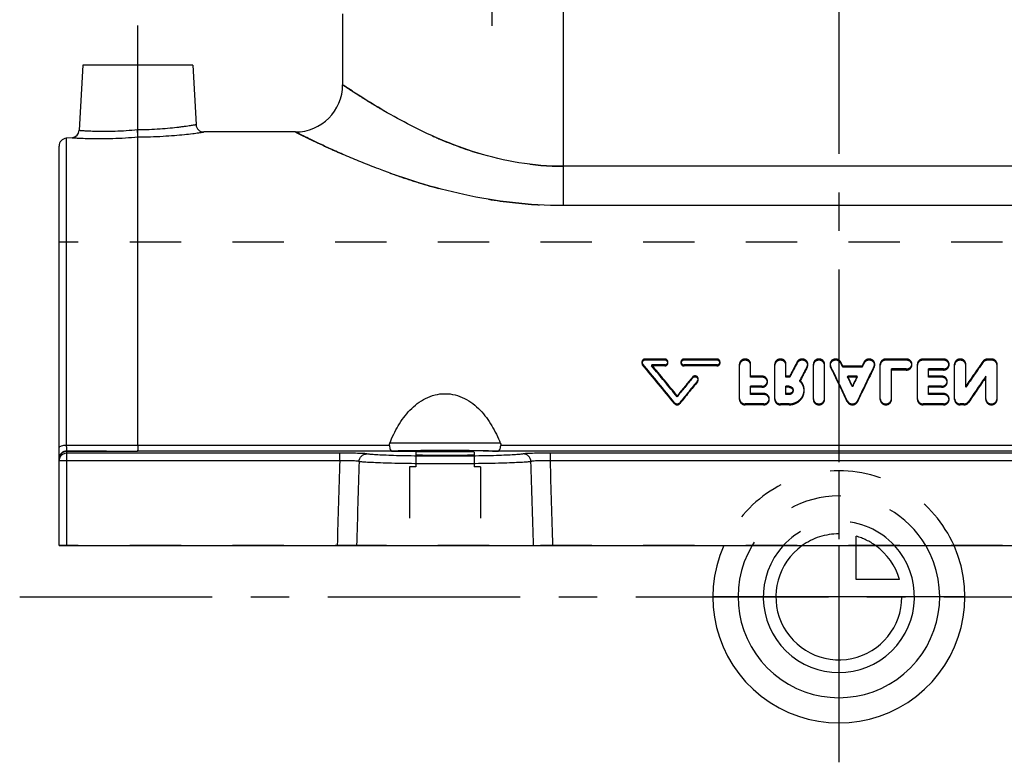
# Model space of a CAD drawing. Header units: millimetres. Extents: x 396 to 604, y 390 to 610.
# Tile 1 of 6: x 396 to 521, y 390 to 485. Entities that reach past the tile are written whole.
import ezdxf

# ---------------------------------------------------------------- set-up
doc = ezdxf.new("R2010")
doc.units = ezdxf.units.MM
doc.header["$LTSCALE"] = 65.185185
doc.linetypes.add('CENTER', pattern=[0.6, 0.375, -0.075, 0.075, -0.075])
doc.linetypes.add('HIDDEN', pattern=[0.2, 0.1, -0.1])
for name, color, linetype in [('FASEN', 7, 'CONTINUOUS'), ('KOERPER', 7, 'CONTINUOUS'), ('KONST.EL_MIT_GEO', 7, 'CONTINUOUS'), ('KURVEN', 7, 'CONTINUOUS'), ('L1', 7, 'CONTINUOUS')]:
    doc.layers.add(name, color=color, linetype=linetype)

msp = doc.modelspace()

# ---------------------------------------------------------------- linework, layer by layer
at = {"layer": 'FASEN', "color": 7, "linetype": 'Continuous'}
msp.add_line((402.65, 469.77), (401.91, 469.7), dxfattribs=at)
at = {"layer": 'KOERPER', "color": 2, "linetype": 'CENTER'}
for p, q in [((456, 483.96), (456, 592.5)), ((411, 464.84), (411, 484))]:
    msp.add_line(p, q, dxfattribs=at)
at = {"layer": 'KOERPER', "color": 7, "linetype": 'Continuous'}
for p, q in [((437, 485.5), (437, 476.5)), ((431, 470.5), (419.39, 470.5))]:
    msp.add_line(p, q, dxfattribs=at)
at = {"layer": 'KOERPER', "color": 8, "linetype": 'HIDDEN'}
for p, q in [((401, 418), (401, 456.5)), ((599, 456.5), (401, 456.5)), ((446.3, 428), (445.5, 428)), ((445.5, 428), (445.5, 418)), ((454.5, 428), (453.7, 428)), ((454.5, 428), (454.5, 418)), ((599, 418), (401, 418))]:
    msp.add_line(p, q, dxfattribs=at)
at = {"layer": 'KONST.EL_MIT_GEO', "color": 7, "linetype": 'Continuous'}
for p, q in [((465, 486.5), (465, 461.16)), ((404, 479), (403.57, 470.71)), ((418, 479), (404, 479)), ((418, 479), (418.4, 471.45)), ((401.91, 469.7), (401.91, 430.72)), ((411, 430.72), (411, 469.87)), ((401, 418), (401, 468.71)), ((531, 466.15), (465, 466.15)), ((531, 461.16), (465, 461.16)), ((411, 430.72), (401.91, 430.72)), ((402, 418), (402, 430.02)), ((442.93, 430.72), (411, 430.72)), ((457.02, 431), (442.98, 431)), ((542.93, 430.72), (457.07, 430.72)), ((436.63, 429.74), (402, 429.74)), ((436.63, 428.78), (402, 428.78)), ((443.25, 430), (410.96, 430)), ((436.63, 428.78), (436.63, 429.74)), ((446.3, 429.86), (446.3, 429.53)), ((453.7, 429.86), (453.7, 429.53)), ((543.25, 430), (456.75, 430)), ((536.63, 429.74), (463.37, 429.74)), ((463.37, 428.78), (463.37, 429.74)), ((536.63, 428.78), (463.37, 428.78)), ((401, 418), (599, 418))]:
    msp.add_line(p, q, dxfattribs=at)
at = {"layer": 'KONST.EL_MIT_GEO', "color": 8, "linetype": 'HIDDEN'}
for p, q in [((475, 441.31), (475, 441.17)), ((477.89, 441.68), (475.41, 441.68)), ((475.41, 441.54), (475.41, 441.68)), ((477.89, 441.54), (475.41, 441.54)), ((477.89, 441.54), (477.89, 441.68)), ((478.3, 441.17), (478.3, 441.31)), ((479.95, 441.31), (479.95, 441.17)), ((484.49, 441.68), (480.36, 441.68)), ((480.37, 441.54), (480.36, 441.68)), ((484.49, 441.54), (480.37, 441.54)), ((484.49, 441.54), (484.49, 441.68)), ((484.91, 441.17), (484.91, 441.31)), ((494.71, 441.18), (494.71, 441.32)), ((500.24, 441.17), (500.24, 441.31)), ((503.2, 441.17), (503.2, 441.31)), ((508.56, 441.68), (505.97, 441.68)), ((505.97, 441.54), (505.97, 441.68)), ((508.56, 441.54), (505.97, 441.54)), ((508.56, 441.54), (508.56, 441.68)), ((513.28, 441.68), (510.69, 441.68)), ((510.69, 441.54), (510.69, 441.68)), ((513.28, 441.54), (510.69, 441.54)), ((513.28, 441.54), (513.28, 441.68)), ((518.3, 441.24), (518.3, 441.39)), ((519.37, 441.68), (518.9, 441.68)), ((518.9, 441.54), (518.9, 441.68)), ((519.37, 441.54), (518.9, 441.54)), ((519.37, 441.54), (519.37, 441.68)), ((475.08, 440.95), (475.08, 441.09)), ((477.89, 440.95), (476.24, 440.95)), ((476.24, 440.81), (476.24, 440.95)), ((477.89, 440.81), (476.24, 440.81)), ((477.89, 440.81), (477.89, 440.95)), ((484.49, 440.95), (480.37, 440.95)), ((480.37, 440.81), (480.37, 440.95)), ((484.49, 440.81), (480.37, 440.81)), ((484.49, 440.81), (484.49, 440.95)), ((487.39, 436.53), (487.39, 441.05)), ((488.8, 439.38), (488.8, 441.05)), ((491.87, 436.53), (491.87, 441.05)), ((493.28, 439.38), (493.28, 441.05)), ((495.99, 440.65), (495.99, 440.79)), ((496.05, 440.91), (496.05, 441.05)), ((496.76, 436.53), (496.76, 441.05)), ((498.18, 436.53), (498.18, 441.05)), ((498.88, 441.05), (498.88, 440.91)), ((498.94, 440.66), (498.94, 440.8)), ((502.94, 440.79), (500.49, 440.79)), ((500.49, 440.65), (500.49, 440.79)), ((502.94, 440.65), (500.49, 440.65)), ((502.94, 440.65), (502.94, 440.79)), ((504.49, 440.66), (504.49, 440.8)), ((504.55, 440.91), (504.55, 441.05)), ((505.26, 436.53), (505.26, 441.05)), ((508.56, 440.42), (506.68, 440.42)), ((506.68, 436.53), (506.68, 440.42)), ((508.56, 440.28), (506.68, 440.28)), ((508.56, 440.28), (508.56, 440.42)), ((509.27, 440.91), (509.27, 441.05)), ((509.98, 436.53), (509.98, 441.05)), ((513.28, 440.42), (511.39, 440.42)), ((511.39, 439.38), (511.39, 440.42)), ((513.28, 440.28), (511.39, 440.28)), ((513.28, 440.28), (513.28, 440.42)), ((513.99, 440.91), (513.99, 441.05)), ((514.7, 436.53), (514.7, 441.05)), ((516.11, 438.1), (516.11, 441.05)), ((520.08, 436.53), (520.08, 441.05)), ((481.4, 439.25), (481.4, 439.38)), ((482.06, 438.8), (482.06, 438.93)), ((482.15, 439.03), (482.15, 439.16)), ((490.22, 439.51), (488.8, 439.51)), ((490.22, 439.38), (488.8, 439.38)), ((490.22, 439.38), (490.22, 439.51)), ((490.93, 438.74), (490.93, 438.87)), ((493.77, 439.51), (493.28, 439.51)), ((493.77, 439.38), (493.28, 439.38)), ((493.77, 439.38), (493.77, 439.51)), ((495.06, 438.85), (495.06, 438.98)), ((502.32, 439.51), (501.12, 439.51)), ((501.12, 439.38), (501.12, 439.51)), ((502.32, 439.38), (501.12, 439.38)), ((502.32, 439.38), (502.32, 439.51)), ((513.04, 439.51), (511.39, 439.51)), ((513.04, 439.38), (511.39, 439.38)), ((513.04, 439.38), (513.04, 439.51)), ((513.75, 438.74), (513.75, 438.87)), ((518.66, 436.53), (518.66, 439.51)), ((490.22, 438.22), (488.8, 438.22)), ((488.8, 437.18), (488.8, 438.22)), ((490.22, 438.1), (488.8, 438.1)), ((490.22, 438.1), (490.22, 438.22)), ((493.68, 438.22), (493.28, 438.22)), ((493.28, 437.18), (493.28, 438.22)), ((493.68, 438.1), (493.28, 438.1)), ((493.68, 438.1), (493.68, 438.22)), ((494.18, 437.64), (494.18, 437.76)), ((495.59, 437.65), (495.59, 437.77)), ((501.72, 438.14), (501.72, 438.27)), ((513.05, 438.22), (511.39, 438.22)), ((511.39, 437.18), (511.39, 438.22)), ((513.04, 438.1), (511.39, 438.1)), ((513.04, 438.1), (513.05, 438.22)), ((479.47, 436.89), (479.47, 437.01)), ((490.45, 437.3), (488.8, 437.3)), ((490.45, 437.18), (488.8, 437.18)), ((490.45, 437.18), (490.45, 437.3)), ((491.16, 436.53), (491.16, 436.65)), ((493.68, 437.3), (493.28, 437.3)), ((493.68, 437.18), (493.28, 437.18)), ((493.68, 437.18), (493.68, 437.3)), ((501.07, 436.27), (501.07, 436.38)), ((502.37, 436.27), (502.37, 436.38)), ((513.28, 437.3), (511.39, 437.3)), ((513.28, 437.18), (511.39, 437.18)), ((513.28, 437.18), (513.28, 437.3)), ((513.99, 436.53), (513.99, 436.65)), ((516.47, 436.18), (516.47, 436.3)), ((479.13, 436.03), (479.13, 436.14)), ((479.81, 436.03), (479.81, 436.14)), ((490.46, 435.99), (488.1, 435.99)), ((488.1, 435.87), (488.1, 435.99)), ((490.45, 435.87), (488.1, 435.87)), ((490.45, 435.87), (490.46, 435.99)), ((493.68, 435.99), (492.58, 435.99)), ((492.58, 435.87), (492.58, 435.99)), ((493.68, 435.87), (492.58, 435.87)), ((493.68, 435.87), (493.68, 435.99)), ((513.28, 435.99), (510.69, 435.99)), ((510.69, 435.87), (510.69, 435.99)), ((513.28, 435.87), (510.69, 435.87)), ((513.28, 435.87), (513.28, 435.99)), ((515.87, 435.99), (515.4, 435.99)), ((515.4, 435.87), (515.4, 435.99)), ((515.87, 435.87), (515.4, 435.87)), ((515.87, 435.87), (515.87, 435.99)), ((402, 430.02), (405.31, 430.01)), ((401, 429), (401.01, 429.11)), ((401.01, 429.11), (401.02, 429.22)), ((401.09, 429.42), (401.14, 429.51)), ((401.14, 429.51), (401.2, 429.6)), ((401.52, 429.88), (401.61, 429.92)), ((401.61, 429.92), (401.71, 429.96)), ((402, 430), (410.96, 430)), ((443.25, 430), (456.75, 430)), ((446.3, 429.53), (446.3, 428)), ((453.7, 429.53), (453.7, 428))]:
    msp.add_line(p, q, dxfattribs=at)
for points in [[(401.02, 429.22), (401.05, 429.32), (401.09, 429.42)], [(401.2, 429.6), (401.27, 429.68), (401.34, 429.75), (401.43, 429.82), (401.52, 429.88)], [(401.71, 429.96), (401.82, 429.98), (401.92, 430), (402, 430)]]:
    msp.add_lwpolyline(points, dxfattribs=at)
at = {"layer": 'KONST.EL_MIT_GEO', "color": 7, "linetype": 'Continuous'}
for centre, radius, start, end in [((431, 476.5), 6, 270, 360), ((419.39, 471.5), 1, 182.9989, 270.004), ((402.57, 470.77), 1, 274.9962, 357.0008), ((402, 468.71), 1, 95, 180), ((416.83, 4785.52), 4355.52, 269.80487, 269.92269), ((402, 428.74), 1, 89.9912, 155.9765)]:
    msp.add_arc(centre, radius, start, end, dxfattribs=at)
at = {"layer": 'KONST.EL_MIT_GEO', "color": 8, "linetype": 'HIDDEN'}
for centre, radius, start, end in [((748.11, 308.59), 286.06, 152.3552, 152.7623), ((241.1, 313.24), 289.06, 26.184, 26.2986), ((762.35, 313.23), 289.07, 153.7015, 153.8159), ((741.46, 284.66), 272.7, 144.9189, 145.7259), ((258.57, 259.8), 282.39, 38.6431, 39.9413), ((259.99, 259.86), 281.17, 38.7954, 40.0948), ((260.53, 260.57), 281.19, 38.8641, 39.9024), ((261.93, 260.63), 279.98, 39.0165, 40.0559), ((745.95, 308.86), 283.96, 152.2269, 152.6353), ((752.85, 306.94), 289.64, 152.4768, 152.8785), ((750.8, 307.15), 287.66, 152.3493, 152.7518), ((226.24, 306.72), 303.88, 25.2577, 26.1822), ((228.64, 307.03), 301.53, 25.3784, 26.3058), ((243.35, 313.52), 286.86, 26.3078, 26.4225), ((777.17, 306.73), 303.86, 153.8175, 154.7421), ((774.8, 307.03), 301.53, 153.6942, 154.6216), ((760.09, 313.52), 286.86, 153.5775, 153.6922), ((739.81, 284.82), 271.18, 144.7722, 145.5807), ((701.86, 257.75), 285.64, 140.5163, 141.1303), ((700.42, 257.83), 284.4, 140.3633, 140.9779), ((705.02, 256.02), 288.38, 140.6345, 141.3476), ((703.57, 256.09), 287.14, 140.4818, 141.1955), ((227.1, 306.41), 304.63, 25.6485, 25.9089), ((229.51, 306.73), 302.27, 25.7703, 26.0316), ((776.34, 306.41), 304.63, 154.0911, 154.3515), ((773.93, 306.73), 302.27, 153.9684, 154.2297), ((751.54, 278.87), 282.91, 145.4021, 146.1894), ((749.81, 279.06), 281.3, 145.2563, 146.0451), ((413.06, 2664.73), 2234.73, 269.80129, 269.94614), ((449.05, 182.37), 247.69, 90.6792, 90.8695), ((449.99, 103.18), 326.88, 89.3349, 90.6808), ((450.22, 127.58), 302.48, 89.1298, 89.3245), ((402, 428.74), 1, 155.9765, 179.9762)]:
    msp.add_arc(centre, radius, start, end, dxfattribs=at)
at = {"layer": 'KONST.EL_MIT_GEO', "color": 7, "linetype": 'Continuous'}
for major_axis, start_param, end_param in [((6, 0), 0.906295, 2.235298), ((6.05, 0), -2.228379, -0.913213)]:
    msp.add_ellipse((450, 429.7), major_axis=major_axis, ratio=0.034921, start_param=start_param, end_param=end_param, dxfattribs=at)
at = {"layer": 'KONST.EL_MIT_GEO', "color": 8, "linetype": 'HIDDEN'}
for points, knots in [([(437, 476.5), (437, 476.5), (437.01, 476.49), (437.04, 476.47), (437.09, 476.44), (437.18, 476.38), (437.35, 476.27), (437.59, 476.1), (437.91, 475.89), (438.29, 475.64), (438.74, 475.35), (439.45, 474.89), (440.48, 474.24), (441.89, 473.4), (443.49, 472.47), (445.28, 471.51), (447.25, 470.53), (450.17, 469.2), (454.18, 467.71), (459.43, 466.45), (463.12, 466.15), (465, 466.15)], [0, 0, 0, 0, 0.00036, 0.001437, 0.003227, 0.005727, 0.012838, 0.022708, 0.035254, 0.050382, 0.067979, 0.087927, 0.134382, 0.18875, 0.250086, 0.317534, 0.390341, 0.467866, 0.634766, 0.813908, 1, 1, 1, 1]), ([(411, 469.87), (411, 469.98), (410.98, 470.29), (410.97, 470.6), (410.96, 470.81)], [0, 0, 0, 0, 0.338867, 1, 1, 1, 1]), ([(431, 470.5), (431, 470.5), (431.02, 470.49), (431.05, 470.47), (431.12, 470.44), (431.2, 470.4), (431.3, 470.35), (431.49, 470.25), (431.78, 470.11), (432.2, 469.91), (432.69, 469.66), (433.28, 469.38), (434.2, 468.94), (435.54, 468.32), (437.34, 467.52), (439.38, 466.66), (441.64, 465.78), (444.09, 464.89), (447.66, 463.72), (452.48, 462.44), (458.61, 461.41), (462.85, 461.16), (465, 461.16)], [0, 0, 0, 0, 0.000375, 0.001495, 0.003358, 0.005959, 0.009293, 0.013353, 0.023604, 0.036618, 0.052288, 0.070483, 0.091071, 0.138866, 0.194558, 0.257093, 0.325523, 0.399009, 0.476822, 0.642839, 0.818828, 1, 1, 1, 1]), ([(475.41, 441.68), (475.31, 441.68), (475.1, 441.61), (475, 441.41), (475, 441.31)], [0, 0, 0, 0, 0.521921, 1, 1, 1, 1]), ([(475.41, 441.54), (475.31, 441.54), (475.1, 441.47), (475, 441.27), (475, 441.17)], [0, 0, 0, 0, 0.520598, 1, 1, 1, 1]), ([(478.3, 441.31), (478.3, 441.41), (478.2, 441.61), (477.99, 441.68), (477.89, 441.68)], [0, 0, 0, 0, 0.478122, 1, 1, 1, 1]), ([(478.3, 441.17), (478.3, 441.27), (478.2, 441.47), (477.99, 441.54), (477.89, 441.54)], [0, 0, 0, 0, 0.477942, 1, 1, 1, 1]), ([(477.89, 440.95), (477.99, 440.95), (478.2, 441.01), (478.3, 441.22), (478.3, 441.31)], [0, 0, 0, 0, 0.521545, 1, 1, 1, 1]), ([(480.36, 441.68), (480.26, 441.68), (480.05, 441.61), (479.95, 441.41), (479.95, 441.31)], [0, 0, 0, 0, 0.521905, 1, 1, 1, 1]), ([(480.37, 441.54), (480.26, 441.54), (480.05, 441.47), (479.95, 441.27), (479.95, 441.17)], [0, 0, 0, 0, 0.521552, 1, 1, 1, 1]), ([(479.95, 441.31), (479.95, 441.22), (480.05, 441.01), (480.26, 440.95), (480.37, 440.95)], [0, 0, 0, 0, 0.478483, 1, 1, 1, 1]), ([(484.91, 441.31), (484.91, 441.41), (484.81, 441.61), (484.6, 441.68), (484.49, 441.68)], [0, 0, 0, 0, 0.478122, 1, 1, 1, 1]), ([(484.91, 441.17), (484.91, 441.27), (484.81, 441.47), (484.6, 441.54), (484.49, 441.54)], [0, 0, 0, 0, 0.477942, 1, 1, 1, 1]), ([(484.49, 440.95), (484.6, 440.95), (484.81, 441.01), (484.91, 441.22), (484.91, 441.31)], [0, 0, 0, 0, 0.521545, 1, 1, 1, 1]), ([(488.8, 441.05), (488.8, 441.22), (488.63, 441.57), (488.1, 441.74), (487.56, 441.56), (487.39, 441.21), (487.39, 441.05)], [0, 0, 0, 0, 0.23938, 0.500057, 0.760695, 1, 1, 1, 1]), ([(488.8, 440.91), (488.8, 440.99), (488.76, 441.16), (488.55, 441.44), (488.1, 441.6), (487.64, 441.44), (487.43, 441.16), (487.39, 440.99), (487.39, 440.91)], [0, 0, 0, 0, 0.119106, 0.242085, 0.499566, 0.757288, 0.881171, 1, 1, 1, 1]), ([(493.28, 441.05), (493.28, 441.22), (493.11, 441.57), (492.58, 441.74), (492.04, 441.56), (491.87, 441.21), (491.87, 441.05)], [0, 0, 0, 0, 0.23938, 0.500057, 0.760695, 1, 1, 1, 1]), ([(493.28, 440.91), (493.28, 440.99), (493.25, 441.16), (493.03, 441.44), (492.58, 441.6), (492.12, 441.44), (491.91, 441.16), (491.87, 440.99), (491.87, 440.91)], [0, 0, 0, 0, 0.119106, 0.242085, 0.499566, 0.757288, 0.881171, 1, 1, 1, 1]), ([(496.05, 441.05), (496.05, 441.19), (495.93, 441.49), (495.5, 441.71), (495.02, 441.67), (494.77, 441.45), (494.71, 441.32)], [0, 0, 0, 0, 0.235983, 0.490199, 0.75246, 1, 1, 1, 1]), ([(496.05, 440.91), (496.05, 441.05), (495.93, 441.35), (495.5, 441.57), (495.03, 441.52), (494.77, 441.31), (494.71, 441.18)], [0, 0, 0, 0, 0.235872, 0.489766, 0.751929, 1, 1, 1, 1]), ([(498.18, 441.05), (498.18, 441.22), (498, 441.57), (497.47, 441.74), (496.93, 441.56), (496.76, 441.21), (496.76, 441.05)], [0, 0, 0, 0, 0.23938, 0.500057, 0.760695, 1, 1, 1, 1]), ([(498.18, 440.91), (498.18, 440.99), (498.14, 441.16), (497.92, 441.44), (497.47, 441.6), (497.02, 441.44), (496.8, 441.16), (496.76, 440.99), (496.76, 440.91)], [0, 0, 0, 0, 0.119106, 0.242085, 0.499566, 0.757288, 0.881171, 1, 1, 1, 1]), ([(500.24, 441.31), (500.17, 441.44), (499.92, 441.66), (499.44, 441.71), (499.01, 441.49), (498.88, 441.19), (498.88, 441.05)], [0, 0, 0, 0, 0.247154, 0.509479, 0.763976, 1, 1, 1, 1]), ([(500.24, 441.17), (500.17, 441.3), (499.92, 441.52), (499.44, 441.57), (499.01, 441.35), (498.88, 441.05), (498.88, 440.91)], [0, 0, 0, 0, 0.246892, 0.50897, 0.76359, 1, 1, 1, 1]), ([(504.55, 441.05), (504.55, 441.19), (504.43, 441.49), (504, 441.71), (503.51, 441.66), (503.26, 441.44), (503.2, 441.31)], [0, 0, 0, 0, 0.23613, 0.490667, 0.752938, 1, 1, 1, 1]), ([(504.55, 440.91), (504.55, 441.05), (504.43, 441.35), (504, 441.57), (503.51, 441.52), (503.27, 441.3), (503.2, 441.17)], [0, 0, 0, 0, 0.235973, 0.49019, 0.752384, 1, 1, 1, 1]), ([(505.97, 441.68), (505.79, 441.68), (505.43, 441.56), (505.26, 441.21), (505.26, 441.05)], [0, 0, 0, 0, 0.521351, 1, 1, 1, 1]), ([(505.97, 441.54), (505.79, 441.54), (505.43, 441.42), (505.26, 441.08), (505.26, 440.91)], [0, 0, 0, 0, 0.520329, 1, 1, 1, 1]), ([(509.27, 441.05), (509.27, 441.21), (509.1, 441.56), (508.74, 441.68), (508.56, 441.68)], [0, 0, 0, 0, 0.478677, 1, 1, 1, 1]), ([(509.27, 440.91), (509.27, 441.08), (509.1, 441.42), (508.74, 441.54), (508.56, 441.54)], [0, 0, 0, 0, 0.478372, 1, 1, 1, 1]), ([(510.69, 441.68), (510.51, 441.68), (510.15, 441.56), (509.98, 441.21), (509.98, 441.05)], [0, 0, 0, 0, 0.521351, 1, 1, 1, 1]), ([(510.69, 441.54), (510.51, 441.54), (510.15, 441.42), (509.98, 441.08), (509.98, 440.91)], [0, 0, 0, 0, 0.520329, 1, 1, 1, 1]), ([(513.99, 441.05), (513.99, 441.21), (513.82, 441.56), (513.46, 441.68), (513.28, 441.68)], [0, 0, 0, 0, 0.478677, 1, 1, 1, 1]), ([(513.99, 440.91), (513.99, 441.08), (513.82, 441.42), (513.46, 441.54), (513.28, 441.54)], [0, 0, 0, 0, 0.478372, 1, 1, 1, 1]), ([(516.11, 441.05), (516.11, 441.22), (515.94, 441.57), (515.4, 441.74), (514.87, 441.56), (514.69, 441.21), (514.7, 441.05)], [0, 0, 0, 0, 0.23938, 0.500057, 0.760695, 1, 1, 1, 1]), ([(516.11, 440.91), (516.11, 440.99), (516.07, 441.16), (515.86, 441.44), (515.4, 441.6), (514.95, 441.44), (514.73, 441.16), (514.7, 440.99), (514.7, 440.91)], [0, 0, 0, 0, 0.119106, 0.242085, 0.499566, 0.757288, 0.881171, 1, 1, 1, 1]), ([(518.9, 441.68), (518.78, 441.68), (518.55, 441.63), (518.36, 441.48), (518.3, 441.39)], [0, 0, 0, 0, 0.512111, 1, 1, 1, 1]), ([(518.9, 441.54), (518.78, 441.54), (518.55, 441.49), (518.36, 441.34), (518.3, 441.24)], [0, 0, 0, 0, 0.507574, 1, 1, 1, 1]), ([(520.08, 441.05), (520.08, 441.21), (519.9, 441.56), (519.55, 441.68), (519.37, 441.68)], [0, 0, 0, 0, 0.478667, 1, 1, 1, 1]), ([(520.08, 440.91), (520.08, 441.08), (519.9, 441.42), (519.55, 441.54), (519.37, 441.54)], [0, 0, 0, 0, 0.478058, 1, 1, 1, 1]), ([(475, 441.17), (475, 441.12), (475.02, 441.03), (475.07, 440.97), (475.08, 440.95)], [0, 0, 0, 0, 0.735039, 1, 1, 1, 1]), ([(477.89, 440.81), (477.99, 440.81), (478.2, 440.88), (478.3, 441.08), (478.3, 441.17)], [0, 0, 0, 0, 0.521251, 1, 1, 1, 1]), ([(479.95, 441.17), (479.95, 441.08), (480.05, 440.88), (480.26, 440.81), (480.37, 440.81)], [0, 0, 0, 0, 0.478258, 1, 1, 1, 1]), ([(484.49, 440.81), (484.6, 440.81), (484.81, 440.88), (484.91, 441.08), (484.91, 441.17)], [0, 0, 0, 0, 0.521251, 1, 1, 1, 1]), ([(495.99, 440.65), (496, 440.67), (496.04, 440.75), (496.05, 440.84), (496.05, 440.91)], [0, 0, 0, 0, 0.259617, 1, 1, 1, 1]), ([(508.56, 440.42), (508.74, 440.42), (509.1, 440.54), (509.27, 440.89), (509.27, 441.05)], [0, 0, 0, 0, 0.520725, 1, 1, 1, 1]), ([(508.56, 440.28), (508.74, 440.28), (509.1, 440.4), (509.27, 440.75), (509.27, 440.91)], [0, 0, 0, 0, 0.520667, 1, 1, 1, 1]), ([(513.28, 440.42), (513.46, 440.42), (513.82, 440.54), (513.99, 440.89), (513.99, 441.05)], [0, 0, 0, 0, 0.520725, 1, 1, 1, 1]), ([(513.28, 440.28), (513.46, 440.28), (513.82, 440.4), (513.99, 440.75), (513.99, 440.91)], [0, 0, 0, 0, 0.520667, 1, 1, 1, 1]), ([(482.15, 439.16), (482.15, 439.23), (482.09, 439.4), (481.87, 439.54), (481.61, 439.54), (481.45, 439.44), (481.4, 439.38)], [0, 0, 0, 0, 0.237272, 0.488407, 0.748178, 1, 1, 1, 1]), ([(482.15, 439.03), (482.15, 439.1), (482.09, 439.27), (481.87, 439.41), (481.61, 439.41), (481.45, 439.31), (481.4, 439.25)], [0, 0, 0, 0, 0.237119, 0.488828, 0.749001, 1, 1, 1, 1]), ([(482.06, 438.8), (482.08, 438.82), (482.12, 438.89), (482.15, 438.97), (482.15, 439.03)], [0, 0, 0, 0, 0.2661, 1, 1, 1, 1]), ([(490.93, 438.87), (490.93, 439.04), (490.76, 439.39), (490.4, 439.51), (490.22, 439.51)], [0, 0, 0, 0, 0.482493, 1, 1, 1, 1]), ([(490.93, 438.74), (490.93, 438.91), (490.76, 439.26), (490.4, 439.38), (490.22, 439.38)], [0, 0, 0, 0, 0.481886, 1, 1, 1, 1]), ([(490.22, 438.22), (490.4, 438.22), (490.76, 438.35), (490.93, 438.7), (490.93, 438.87)], [0, 0, 0, 0, 0.516965, 1, 1, 1, 1]), ([(495.59, 437.77), (495.59, 437.99), (495.49, 438.45), (495.22, 438.82), (495.06, 438.98)], [0, 0, 0, 0, 0.494585, 1, 1, 1, 1]), ([(495.59, 437.65), (495.59, 437.87), (495.49, 438.32), (495.22, 438.7), (495.06, 438.85)], [0, 0, 0, 0, 0.494056, 1, 1, 1, 1]), ([(513.75, 438.87), (513.75, 439.04), (513.59, 439.39), (513.22, 439.51), (513.04, 439.51)], [0, 0, 0, 0, 0.482493, 1, 1, 1, 1]), ([(513.75, 438.74), (513.75, 438.91), (513.58, 439.26), (513.22, 439.38), (513.04, 439.38)], [0, 0, 0, 0, 0.481886, 1, 1, 1, 1]), ([(513.05, 438.22), (513.22, 438.22), (513.59, 438.35), (513.75, 438.7), (513.75, 438.87)], [0, 0, 0, 0, 0.516965, 1, 1, 1, 1]), ([(490.22, 438.1), (490.4, 438.1), (490.76, 438.22), (490.93, 438.58), (490.93, 438.74)], [0, 0, 0, 0, 0.517114, 1, 1, 1, 1]), ([(493.68, 438.22), (493.8, 438.22), (494.06, 438.13), (494.18, 437.88), (494.18, 437.76)], [0, 0, 0, 0, 0.515803, 1, 1, 1, 1]), ([(493.68, 438.1), (493.8, 438.1), (494.06, 438.01), (494.18, 437.76), (494.18, 437.64)], [0, 0, 0, 0, 0.515642, 1, 1, 1, 1]), ([(493.68, 435.99), (493.93, 435.98), (494.42, 436.08), (495.06, 436.47), (495.49, 437.06), (495.59, 437.54), (495.59, 437.77)], [0, 0, 0, 0, 0.259546, 0.513868, 0.760288, 1, 1, 1, 1]), ([(494.18, 437.76), (494.18, 437.64), (494.06, 437.39), (493.8, 437.3), (493.68, 437.3)], [0, 0, 0, 0, 0.484521, 1, 1, 1, 1]), ([(493.68, 435.87), (493.93, 435.87), (494.42, 435.97), (495.06, 436.36), (495.49, 436.94), (495.59, 437.42), (495.59, 437.65)], [0, 0, 0, 0, 0.261268, 0.513466, 0.761163, 1, 1, 1, 1]), ([(494.18, 437.64), (494.18, 437.52), (494.06, 437.27), (493.8, 437.18), (493.68, 437.18)], [0, 0, 0, 0, 0.484827, 1, 1, 1, 1]), ([(513.04, 438.1), (513.22, 438.1), (513.58, 438.22), (513.75, 438.58), (513.75, 438.74)], [0, 0, 0, 0, 0.517114, 1, 1, 1, 1]), ([(487.39, 436.65), (487.39, 436.48), (487.55, 436.12), (487.92, 435.98), (488.1, 435.99)], [0, 0, 0, 0, 0.486447, 1, 1, 1, 1]), ([(487.39, 436.53), (487.39, 436.36), (487.55, 436), (487.92, 435.87), (488.1, 435.87)], [0, 0, 0, 0, 0.485835, 1, 1, 1, 1]), ([(491.16, 436.65), (491.16, 436.81), (491, 437.17), (490.63, 437.3), (490.45, 437.3)], [0, 0, 0, 0, 0.485946, 1, 1, 1, 1]), ([(491.16, 436.53), (491.16, 436.7), (491, 437.06), (490.63, 437.18), (490.45, 437.18)], [0, 0, 0, 0, 0.485549, 1, 1, 1, 1]), ([(490.45, 435.87), (490.63, 435.87), (491, 436), (491.16, 436.36), (491.16, 436.53)], [0, 0, 0, 0, 0.5134, 1, 1, 1, 1]), ([(490.46, 435.99), (490.64, 435.99), (491, 436.12), (491.16, 436.48), (491.16, 436.65)], [0, 0, 0, 0, 0.513566, 1, 1, 1, 1]), ([(491.87, 436.65), (491.87, 436.48), (492.03, 436.12), (492.4, 435.98), (492.58, 435.99)], [0, 0, 0, 0, 0.486447, 1, 1, 1, 1]), ([(491.87, 436.53), (491.87, 436.36), (492.03, 436), (492.4, 435.87), (492.58, 435.87)], [0, 0, 0, 0, 0.485835, 1, 1, 1, 1]), ([(496.76, 436.64), (496.76, 436.47), (496.93, 436.11), (497.47, 435.92), (498.01, 436.12), (498.18, 436.48), (498.18, 436.65)], [0, 0, 0, 0, 0.243259, 0.500041, 0.756801, 1, 1, 1, 1]), ([(496.76, 436.53), (496.76, 436.36), (496.93, 436), (497.47, 435.81), (498.01, 436), (498.18, 436.36), (498.18, 436.53)], [0, 0, 0, 0, 0.243137, 0.499578, 0.756241, 1, 1, 1, 1]), ([(501.07, 436.38), (501.13, 436.26), (501.32, 436.06), (501.72, 435.95), (502.12, 436.06), (502.31, 436.26), (502.37, 436.38)], [0, 0, 0, 0, 0.245485, 0.500029, 0.754553, 1, 1, 1, 1]), ([(501.07, 436.27), (501.13, 436.15), (501.32, 435.95), (501.72, 435.84), (502.12, 435.94), (502.31, 436.15), (502.37, 436.27)], [0, 0, 0, 0, 0.245307, 0.499447, 0.754357, 1, 1, 1, 1]), ([(505.26, 436.64), (505.26, 436.47), (505.43, 436.11), (505.97, 435.92), (506.51, 436.12), (506.68, 436.48), (506.68, 436.65)], [0, 0, 0, 0, 0.243259, 0.500041, 0.756801, 1, 1, 1, 1]), ([(505.26, 436.53), (505.26, 436.36), (505.43, 436), (505.97, 435.81), (506.51, 436), (506.68, 436.36), (506.68, 436.53)], [0, 0, 0, 0, 0.243137, 0.499578, 0.756241, 1, 1, 1, 1]), ([(509.98, 436.65), (509.98, 436.48), (510.14, 436.12), (510.51, 435.98), (510.69, 435.99)], [0, 0, 0, 0, 0.486447, 1, 1, 1, 1]), ([(509.98, 436.53), (509.98, 436.36), (510.14, 436), (510.51, 435.87), (510.69, 435.87)], [0, 0, 0, 0, 0.485835, 1, 1, 1, 1]), ([(513.99, 436.65), (513.99, 436.81), (513.82, 437.17), (513.46, 437.3), (513.28, 437.3)], [0, 0, 0, 0, 0.485946, 1, 1, 1, 1]), ([(513.99, 436.53), (513.99, 436.7), (513.82, 437.06), (513.46, 437.18), (513.28, 437.18)], [0, 0, 0, 0, 0.485549, 1, 1, 1, 1]), ([(513.28, 435.99), (513.46, 435.99), (513.83, 436.12), (513.99, 436.48), (513.99, 436.65)], [0, 0, 0, 0, 0.513566, 1, 1, 1, 1]), ([(513.28, 435.87), (513.46, 435.87), (513.82, 436), (513.99, 436.36), (513.99, 436.53)], [0, 0, 0, 0, 0.5134, 1, 1, 1, 1]), ([(514.7, 436.65), (514.7, 436.48), (514.86, 436.12), (515.22, 435.98), (515.4, 435.99)], [0, 0, 0, 0, 0.486447, 1, 1, 1, 1]), ([(514.7, 436.53), (514.7, 436.36), (514.86, 436), (515.22, 435.87), (515.4, 435.87)], [0, 0, 0, 0, 0.485835, 1, 1, 1, 1]), ([(515.87, 435.99), (515.99, 435.99), (516.23, 436.04), (516.41, 436.2), (516.47, 436.3)], [0, 0, 0, 0, 0.507503, 1, 1, 1, 1]), ([(518.66, 436.64), (518.66, 436.47), (518.83, 436.11), (519.37, 435.92), (519.91, 436.12), (520.08, 436.48), (520.08, 436.65)], [0, 0, 0, 0, 0.243259, 0.500041, 0.756801, 1, 1, 1, 1]), ([(518.66, 436.53), (518.66, 436.36), (518.83, 436), (519.37, 435.81), (519.91, 436), (520.08, 436.36), (520.08, 436.53)], [0, 0, 0, 0, 0.243137, 0.499578, 0.756241, 1, 1, 1, 1]), ([(479.13, 436.14), (479.21, 436.05), (479.47, 435.92), (479.73, 436.05), (479.81, 436.14)], [0, 0, 0, 0, 0.500037, 1, 1, 1, 1]), ([(479.13, 436.03), (479.21, 435.93), (479.47, 435.81), (479.73, 435.93), (479.81, 436.03)], [0, 0, 0, 0, 0.500651, 1, 1, 1, 1]), ([(515.87, 435.87), (515.99, 435.87), (516.23, 435.93), (516.41, 436.09), (516.47, 436.18)], [0, 0, 0, 0, 0.503014, 1, 1, 1, 1]), ([(402, 430), (401.99, 430), (401.99, 430.01), (401.98, 430.02), (401.98, 430.02)], [0, 0, 0, 0, 0.729327, 1, 1, 1, 1]), ([(402.02, 430.02), (402.02, 430.02), (402.01, 430.01), (402.01, 430), (402, 430)], [0, 0, 0, 0, 0.359511, 1, 1, 1, 1]), ([(443.25, 430), (443.41, 430), (444.09, 430.01), (444.77, 430.03), (445.29, 430.03)], [0, 0, 0, 0, 0.234047, 1, 1, 1, 1]), ([(454.82, 430.03), (455.31, 430.02), (455.95, 430.01), (456.59, 430), (456.75, 430)], [0, 0, 0, 0, 0.760924, 1, 1, 1, 1])]:
    msp.add_open_spline(points, degree=3, knots=knots, dxfattribs=at)
at = {"layer": 'KONST.EL_MIT_GEO', "color": 7, "linetype": 'Continuous'}
for points, knots in [([(465, 466.15), (463.12, 466.15), (459.43, 466.45), (454.18, 467.71), (449.48, 469.46), (445.41, 471.4), (442.06, 473.27), (439.52, 474.83), (437.93, 475.88), (437.19, 476.37), (437, 476.5)], [0, 0, 0, 0, 0.1861, 0.36525, 0.532157, 0.682468, 0.811246, 0.91207, 0.977291, 1, 1, 1, 1]), ([(410.96, 470.81), (411.45, 470.81), (412.4, 470.82), (413.78, 470.89), (415.05, 471), (416.01, 471.1), (416.69, 471.19), (417.12, 471.25), (417.5, 471.3), (417.81, 471.35), (418.05, 471.39), (418.21, 471.42), (418.31, 471.43), (418.35, 471.44), (418.38, 471.45), (418.39, 471.45), (418.4, 471.45)], [0, 0, 0, 0, 0.19464, 0.38186, 0.554444, 0.705865, 0.771819, 0.830411, 0.881054, 0.923249, 0.956544, 0.980598, 0.989065, 0.995129, 0.998778, 1, 1, 1, 1]), ([(403.57, 470.71), (403.57, 470.71), (403.58, 470.71), (403.61, 470.71), (403.65, 470.71), (403.75, 470.7), (403.91, 470.69), (404.15, 470.67), (404.46, 470.66), (404.83, 470.64), (405.26, 470.62), (405.94, 470.6), (406.9, 470.59), (408.17, 470.61), (409.54, 470.68), (410.48, 470.76), (410.96, 470.81)], [0, 0, 0, 0, 0.001207, 0.004813, 0.010807, 0.019179, 0.042981, 0.075971, 0.117845, 0.168191, 0.226545, 0.292347, 0.443774, 0.616741, 0.80459, 1, 1, 1, 1]), ([(411, 469.87), (411, 469.98), (410.98, 470.29), (410.97, 470.6), (410.96, 470.81)], [0, 0, 0, 0, 0.338867, 1, 1, 1, 1]), ([(411, 469.87), (412.07, 469.87), (413.62, 469.92), (415.59, 470.06), (416.84, 470.17), (417.88, 470.29), (418.58, 470.38), (419, 470.44), (419.2, 470.47), (419.33, 470.49), (419.38, 470.5), (419.39, 470.5)], [0, 0, 0, 0, 0.379497, 0.551652, 0.703302, 0.828559, 0.922276, 0.955967, 0.980332, 0.995059, 1, 1, 1, 1]), ([(465, 461.16), (462.85, 461.16), (458.61, 461.41), (452.48, 462.44), (446.82, 463.94), (442.49, 465.44), (439.38, 466.66), (437.34, 467.52), (435.54, 468.32), (434.01, 469.03), (432.77, 469.62), (431.95, 470.03), (431.45, 470.27), (431.22, 470.39), (431.08, 470.46), (431.02, 470.49), (431, 470.5)], [0, 0, 0, 0, 0.181175, 0.357168, 0.523188, 0.674471, 0.742902, 0.805438, 0.861131, 0.908927, 0.947711, 0.976396, 0.986647, 0.994041, 0.998505, 1, 1, 1, 1]), ([(402.65, 469.77), (402.71, 469.77), (402.83, 469.76), (403.04, 469.75), (403.46, 469.72), (404.16, 469.69), (405.19, 469.66), (406.44, 469.66), (408.41, 469.69), (409.94, 469.78), (411, 469.87)], [0, 0, 0, 0, 0.019492, 0.043658, 0.077106, 0.17033, 0.295269, 0.446903, 0.619341, 1, 1, 1, 1]), ([(442.98, 431), (443.29, 431.76), (444, 433.25), (445.47, 435.27), (447.13, 436.58), (448.72, 437.18), (450, 437.34), (451.28, 437.18), (452.87, 436.58), (454.53, 435.27), (456, 433.25), (456.71, 431.76), (457.02, 431)], [0, 0, 0, 0, 0.123814, 0.247368, 0.372113, 0.435772, 0.500001, 0.564229, 0.627888, 0.752633, 0.876186, 1, 1, 1, 1]), ([(401.91, 430.72), (401.69, 430.71), (401.4, 430.68), (401.09, 430.58), (401, 430.48), (401, 430.44)], [0, 0, 0, 0, 0.661364, 0.876668, 1, 1, 1, 1]), ([(402, 430.02), (401.74, 430.02), (401.21, 429.81), (401, 429.27), (401, 429.02)], [0, 0, 0, 0, 0.500122, 1, 1, 1, 1]), ([(401.91, 430.72), (401.92, 430.57), (401.93, 430.36), (401.95, 430.13), (401.97, 430.05), (401.98, 430.02)], [0, 0, 0, 0, 0.650316, 0.870408, 1, 1, 1, 1]), ([(411, 430.72), (411, 430.63), (411, 430.45), (410.99, 430.25), (410.98, 430.12), (410.97, 430.06), (410.97, 430.02), (410.96, 430), (410.96, 430)], [0, 0, 0, 0, 0.399833, 0.719192, 0.838025, 0.925522, 0.979448, 1, 1, 1, 1]), ([(442.93, 430.72), (442.94, 430.62), (442.97, 430.44), (443.04, 430.19), (443.16, 430), (443.25, 430)], [0, 0, 0, 0, 0.364664, 0.660171, 1, 1, 1, 1]), ([(456.75, 430), (455.66, 430.01), (453.41, 430.06), (450, 430.07), (447.12, 430.06), (444.87, 430.03), (443.79, 430.01), (443.25, 430)], [0, 0, 0, 0, 0.241352, 0.500063, 0.759309, 0.880866, 1, 1, 1, 1]), ([(456.75, 430), (456.84, 430), (456.96, 430.19), (457.03, 430.44), (457.06, 430.62), (457.07, 430.72)], [0, 0, 0, 0, 0.339829, 0.635336, 1, 1, 1, 1]), ([(402, 428.78), (401.87, 428.78), (401.69, 428.78), (401.45, 428.77), (401.3, 428.77), (401.18, 428.76), (401.08, 428.76), (401.04, 428.75), (401, 428.75), (401, 428.74)], [0, 0, 0, 0, 0.381948, 0.554597, 0.705831, 0.829983, 0.922491, 0.979605, 1, 1, 1, 1]), ([(440.08, 429.64), (440.03, 429.65), (439.89, 429.67), (439.5, 429.69), (438.8, 429.72), (437.79, 429.74), (437.03, 429.74), (436.63, 429.74)], [0, 0, 0, 0, 0.043648, 0.116861, 0.342543, 0.649612, 1, 1, 1, 1]), ([(439.09, 428.68), (439.06, 428.69), (438.96, 428.71), (438.68, 428.74), (438.18, 428.77), (437.46, 428.78), (436.91, 428.78), (436.63, 428.78)], [0, 0, 0, 0, 0.044204, 0.117509, 0.342964, 0.649795, 1, 1, 1, 1]), ([(439.09, 428.68), (439.1, 428.92), (439.32, 429.43), (439.83, 429.64), (440.08, 429.64)], [0, 0, 0, 0, 0.502045, 1, 1, 1, 1]), ([(459.92, 429.64), (459.78, 429.61), (459.4, 429.57), (458.68, 429.51), (457.69, 429.47), (456.46, 429.42), (455.03, 429.39), (452.86, 429.35), (450, 429.34), (447.14, 429.35), (444.97, 429.39), (443.54, 429.42), (442.31, 429.47), (441.32, 429.51), (440.6, 429.57), (440.22, 429.61), (440.08, 429.64)], [0, 0, 0, 0, 0.021824, 0.058431, 0.108755, 0.171262, 0.244024, 0.324776, 0.499999, 0.675222, 0.755975, 0.828737, 0.891244, 0.941569, 0.978176, 1, 1, 1, 1]), ([(463.37, 429.74), (462.97, 429.74), (462.21, 429.74), (461.2, 429.72), (460.5, 429.69), (460.11, 429.67), (459.97, 429.65), (459.92, 429.64)], [0, 0, 0, 0, 0.350388, 0.657457, 0.883139, 0.956351, 1, 1, 1, 1]), ([(460.91, 428.68), (460.9, 428.92), (460.68, 429.43), (460.17, 429.64), (459.92, 429.64)], [0, 0, 0, 0, 0.502045, 1, 1, 1, 1]), ([(463.37, 428.78), (463.09, 428.78), (462.54, 428.78), (461.82, 428.77), (461.32, 428.74), (461.04, 428.71), (460.94, 428.69), (460.91, 428.68)], [0, 0, 0, 0, 0.350205, 0.657036, 0.882491, 0.955795, 1, 1, 1, 1]), ([(460.91, 428.68), (460.75, 428.64), (460.33, 428.6), (459.54, 428.55), (458.45, 428.5), (457.1, 428.46), (455.53, 428.42), (453.14, 428.39), (450, 428.37), (446.86, 428.39), (444.47, 428.42), (442.9, 428.46), (441.55, 428.5), (440.46, 428.55), (439.67, 428.6), (439.25, 428.64), (439.09, 428.68)], [0, 0, 0, 0, 0.0218, 0.058402, 0.108728, 0.17124, 0.244007, 0.324766, 0.499999, 0.675233, 0.755992, 0.82876, 0.891272, 0.941598, 0.9782, 1, 1, 1, 1])]:
    msp.add_open_spline(points, degree=3, knots=knots, dxfattribs=at)
at = {"layer": 'KONST.EL_MIT_GEO', "color": 8, "linetype": 'HIDDEN'}
for points in [[(475, 441.31), (475, 441.24), (475.03, 441.15), (475.08, 441.09)], [(495.99, 440.79), (496.03, 440.87), (496.05, 440.96), (496.05, 441.05)], [(498.88, 441.05), (498.88, 440.96), (498.91, 440.87), (498.94, 440.8)], [(498.88, 440.91), (498.88, 440.82), (498.91, 440.74), (498.94, 440.66)], [(504.49, 440.8), (504.53, 440.88), (504.55, 440.96), (504.55, 441.05)], [(504.49, 440.66), (504.53, 440.74), (504.55, 440.82), (504.55, 440.91)], [(482.06, 438.93), (482.12, 438.99), (482.15, 439.08), (482.15, 439.16)], [(401.98, 430.02), (401.99, 430.01), (401.99, 430), (402, 430)]]:
    msp.add_open_spline(points, degree=3, dxfattribs=at)
at = {"layer": 'KONST.EL_MIT_GEO', "color": 7, "linetype": 'Continuous'}
for points in [[(442.93, 430.72), (442.92, 430.82), (442.94, 430.91), (442.98, 431)], [(457.02, 431), (457.06, 430.91), (457.08, 430.82), (457.07, 430.72)], [(401, 428.74), (401, 428.88), (401.03, 429.02), (401.09, 429.15)], [(436.63, 428.78), (436.52, 425.19), (436.41, 421.59), (436.31, 418)], [(463.69, 418), (463.59, 421.59), (463.48, 425.19), (463.37, 428.78)], [(439.09, 428.68), (438.98, 425.12), (438.87, 421.56), (438.77, 418)], [(461.23, 418), (461.13, 421.56), (461.02, 425.12), (460.91, 428.68)]]:
    msp.add_open_spline(points, degree=3, dxfattribs=at)
at = {"layer": 'KURVEN', "color": 8, "linetype": 'HIDDEN'}
for p, q in [((500, 427.5), (500, 418)), ((502.2, 418), (502.2, 419.19))]:
    msp.add_line(p, q, dxfattribs=at)
at = {"layer": 'KURVEN', "color": 40, "linetype": 'Continuous'}
for p, q in [((500, 418), (500, 395.5)), ((502.2, 413.7), (502.2, 418)), ((507.69, 413.7), (502.2, 413.7)), ((516, 411.5), (484, 411.5))]:
    msp.add_line(p, q, dxfattribs=at)
at = {"layer": 'KURVEN', "color": 8, "linetype": 'HIDDEN'}
for radius, start, end in [(16, 23.9698, 156.0302), (12.8, 30.5242, 149.4758), (9.6, 42.6218, 137.3693), (8, 90, 125.6449), (8, 54.3484, 74.038)]:
    msp.add_arc((500, 411.5), radius, start, end, dxfattribs=at)
at = {"layer": 'KURVEN', "color": 40, "linetype": 'Continuous'}
for radius, start, end in [(16, 156.0302, 23.9698), (12.8, 149.4758, 30.5242), (9.6, 137.3693, 42.6218), (8, 125.6449, 360), (8, 15.962, 54.3484)]:
    msp.add_arc((500, 411.5), radius, start, end, dxfattribs=at)
at = {"layer": 'L1', "color": 2, "linetype": 'CENTER'}
for p, q in [((500, 609.5), (500, 390.5)), ((396, 411.5), (604, 411.5))]:
    msp.add_line(p, q, dxfattribs=at)

doc.saveas('drawing.dxf')
